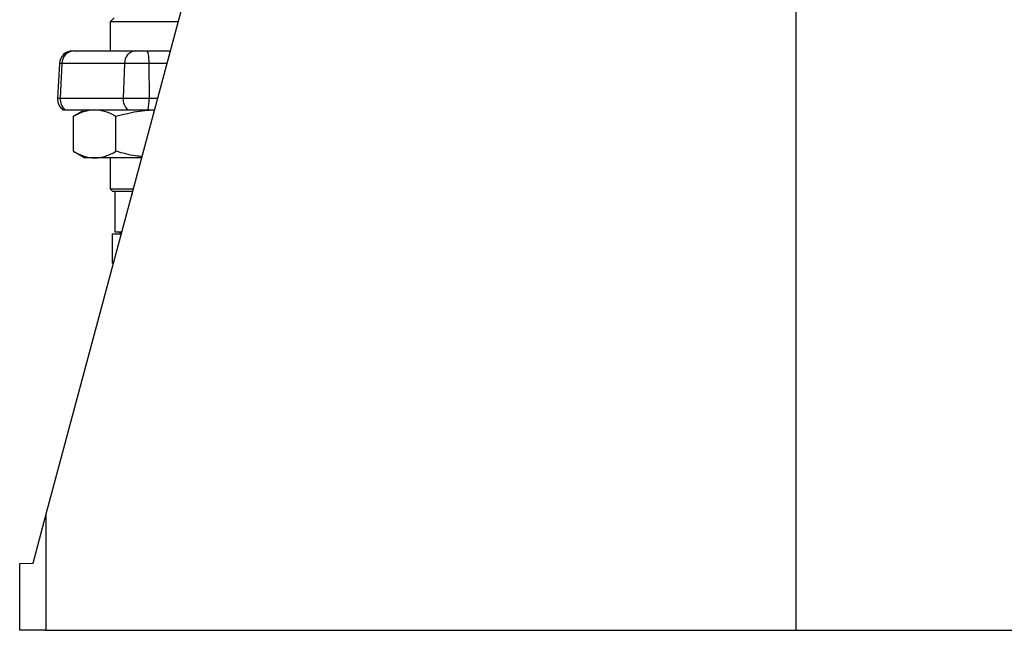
# Model space of a CAD drawing. Header units: millimetres. Extents: x 2275 to 4090, y 766 to 6162.
# Tile 1 of 10: x 2472 to 3208, y 766 to 1222. Entities that reach past the tile are written whole.
import ezdxf

# ---------------------------------------------------------------- set-up
doc = ezdxf.new("R2010")
doc.units = ezdxf.units.MM
doc.header["$LTSCALE"] = 2

msp = doc.modelspace()

# ---------------------------------------------------------------- linework, layer by layer
at = {"color": 7, "linetype": 'Continuous', "lineweight": 25}
for p, q in [((2492.05, 851.88), (2733.98, 1754.75)), ((3052.4, 1445.97), (3052.4, 765.86)), ((2543.09, 1223.86), (2540.09, 1220.86)), ((2540.09, 1220.86), (2540.09, 1199.06)), ((2590.92, 1220.86), (2540.09, 1220.86)), ((2512.09, 1199.06), (2512.89, 1199.06)), ((2512.89, 1199.06), (2559.07, 1199.06)), ((2559.07, 1199.06), (2567.16, 1199.06)), ((2567.16, 1199.06), (2585.08, 1199.06)), ((2502.11, 1189.58), (2500.74, 1163.58)), ((2503.88, 1189.58), (2502.65, 1163.58)), ((2550.83, 1189.58), (2503.88, 1189.58)), ((2550.83, 1189.58), (2549.71, 1163.58)), ((2568.89, 1189.58), (2550.83, 1189.58)), ((2568.89, 1189.58), (2569.13, 1163.58)), ((2502.65, 1163.58), (2549.71, 1163.58)), ((2549.71, 1163.58), (2569.13, 1163.58)), ((2504.73, 1155.06), (2506.24, 1155.06)), ((2506.24, 1155.06), (2553, 1155.06)), ((2521.09, 1155.06), (2512.58, 1150.15)), ((2512.58, 1123.97), (2512.58, 1150.15)), ((2544.33, 1123.97), (2544.33, 1150.15)), ((2553, 1155.06), (2568.44, 1155.06)), ((2568.44, 1155.06), (2573.29, 1155.06)), ((2512.58, 1123.97), (2521.09, 1119.06)), ((2528.46, 1119.06), (2521.09, 1119.06)), ((2563.64, 1119.06), (2528.46, 1119.06)), ((2540.09, 1119.06), (2540.09, 1095.86)), ((2540.09, 1095.86), (2542.09, 1093.86)), ((2540.09, 1095.86), (2557.43, 1095.86)), ((2556.89, 1093.86), (2542.09, 1093.86)), ((2543.59, 1093.86), (2543.59, 1063.86)), ((2543.86, 1063.86), (2543.86, 1093.86)), ((2556.36, 1093.86), (2556.36, 1091.86)), ((2541.45, 1062.26), (2541.45, 1040.55)), ((2541.45, 1062.26), (2548.42, 1062.26)), ((2543.59, 1063.86), (2543.86, 1063.86)), ((2543.86, 1063.86), (2548.85, 1063.86)), ((2547.9, 1063.86), (2546.97, 1062.26)), ((2541.45, 1040.55), (2542.5, 1040.16)), ((2542.51, 1040.2), (2541.45, 1040.55)), ((2482.45, 816.03), (2492.05, 851.88)), ((2492.05, 851.88), (2492.05, 765.86)), ((2472.4, 815.86), (2482.45, 816.03)), ((2472.4, 765.86), (2472.4, 815.86)), ((2492.05, 765.86), (2472.4, 765.86)), ((2492.05, 765.86), (3052.4, 765.86)), ((3052.4, 765.86), (3612.75, 765.86))]:
    msp.add_line(p, q, dxfattribs=at)
at = {"color": 8, "linetype": 'Continuous', "lineweight": 25}
for p, q in [((2503.88, 1189.58), (2502.11, 1189.58)), ((2582.54, 1189.58), (2568.89, 1189.58)), ((2500.74, 1163.58), (2502.65, 1163.58)), ((2569.13, 1163.58), (2575.57, 1163.58))]:
    msp.add_line(p, q, dxfattribs=at)
at = {"color": 7, "linetype": 'Continuous', "lineweight": 25, "flags": 128}
msp.add_lwpolyline([(2567.16, 1199.06), (2567.49, 1198.88), (2567.8, 1198.35), (2568.1, 1197.48), (2568.35, 1196.31), (2568.57, 1194.88), (2568.74, 1193.24), (2568.84, 1191.46), (2568.89, 1189.58)], dxfattribs=at)
at = {"color": 7, "linetype": 'Continuous', "lineweight": 25}
for centre, radius, start, end in [((2512.09, 1189.06), 10, 90, 177), ((2513.37, 1189.58), 9.49, 92.90092, 180.00282), ((2559.97, 1189.96), 9.15, 95.65395, 182.35248), ((2510.73, 1163.06), 10, 177, 233.1301), ((2513.07, 1162.96), 10.44, 176.57531, 229.17254), ((2560.6, 1162.89), 10.91, 176.34564, 225.84407), ((2529.18, 1162.54), 39.96, 349.21495, 1.49903)]:
    msp.add_arc(centre, radius, start, end, dxfattribs=at)
for points, knots in [([(2512.58, 1150.15), (2513.87, 1150.89), (2515.18, 1151.58), (2517.81, 1152.79), (2519.13, 1153.31), (2523.1, 1154.6), (2525.77, 1155.06), (2528.46, 1155.06)], [0, 0, 0, 0, 0.25, 0.25, 0.5, 0.5, 1, 1, 1, 1]), ([(2528.46, 1155.06), (2529.13, 1155.06), (2529.8, 1155.03), (2531.15, 1154.92), (2531.83, 1154.83), (2533.85, 1154.49), (2535.19, 1154.15), (2539.17, 1152.86), (2541.77, 1151.63), (2544.33, 1150.15)], [0, 0, 0, 0, 0.125, 0.125, 0.25, 0.25, 0.5, 0.5, 1, 1, 1, 1]), ([(2544.33, 1150.15), (2549.49, 1151.47), (2557.28, 1153.48), (2567.01, 1154.75), (2571.49, 1154.89), (2573.26, 1154.94)], [0, 0, 0, 0, 0.542981, 0.819699, 1, 1, 1, 1]), ([(2512.58, 1123.97), (2513.87, 1123.22), (2515.18, 1122.54), (2517.81, 1121.33), (2519.13, 1120.8), (2523.1, 1119.52), (2525.77, 1119.06), (2528.46, 1119.06)], [0, 0, 0, 0, 0.25, 0.25, 0.5, 0.5, 1, 1, 1, 1]), ([(2528.46, 1119.06), (2529.13, 1119.06), (2529.8, 1119.09), (2531.15, 1119.2), (2531.83, 1119.29), (2533.85, 1119.63), (2535.19, 1119.96), (2539.17, 1121.25), (2541.77, 1122.49), (2544.33, 1123.97)], [0, 0, 0, 0, 0.125, 0.125, 0.25, 0.25, 0.5, 0.5, 1, 1, 1, 1]), ([(2563.91, 1120.07), (2562.29, 1120.2), (2555.64, 1120.75), (2549.2, 1122.58), (2544.33, 1123.97)], [0, 0, 0, 0, 0.244013, 1, 1, 1, 1])]:
    msp.add_open_spline(points, degree=3, knots=knots, dxfattribs=at)

doc.saveas('drawing.dxf')
